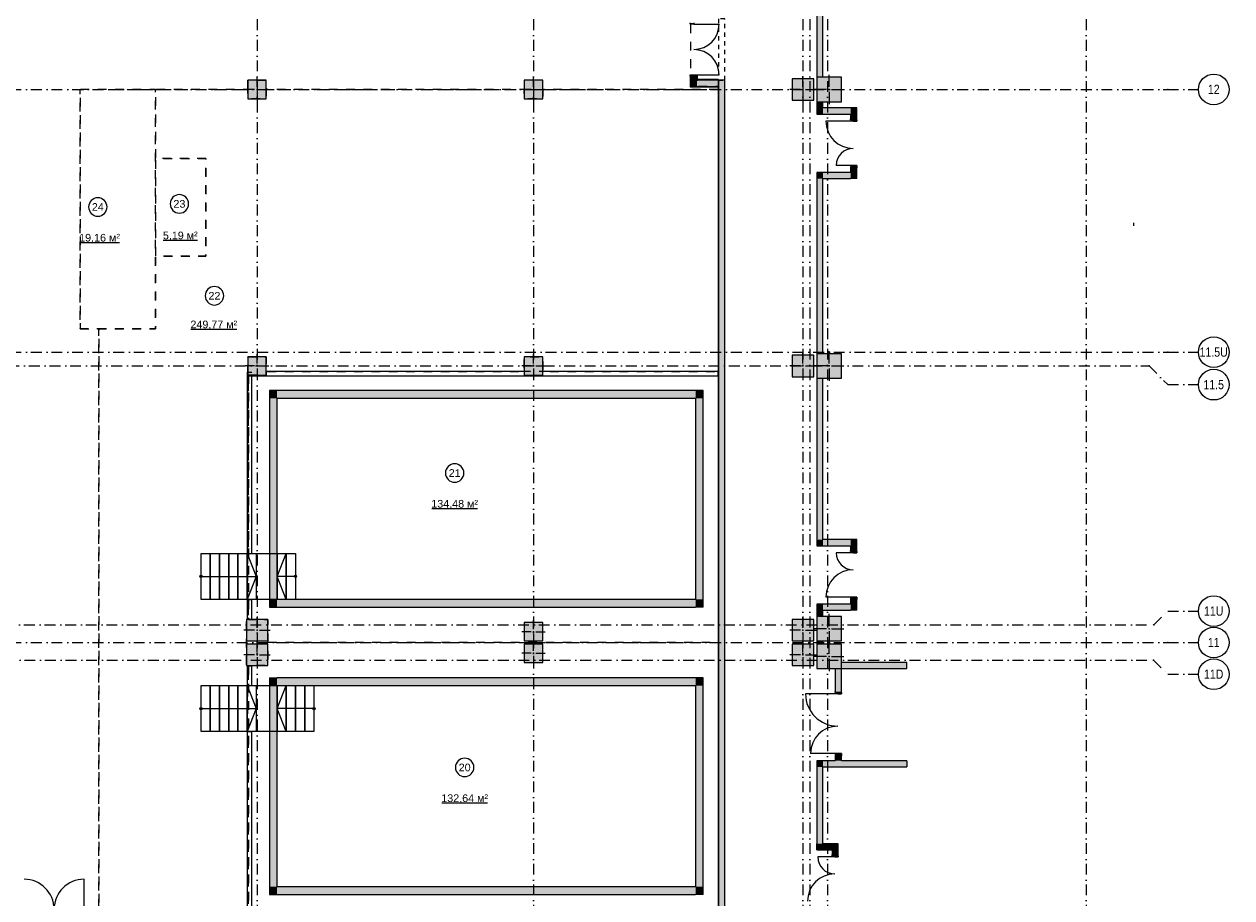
# Model space of a CAD drawing. Header units: millimetres. Extents: x -14761 to 157739, y -22400 to 107990.
# Tile 68 of 81: x 118415 to 157739, y 18690 to 47125. Entities that reach past the tile are written whole.
import ezdxf

# ---------------------------------------------------------------- set-up
doc = ezdxf.new("R2010")
doc.units = ezdxf.units.MM
doc.header["$MEASUREMENT"] = 0
for name, pattern in [('короткая штриховая', [282.222222, 141.111111, -141.111111]), ('Штриховая', [564.444447, 282.222223, -282.222223]), ('Штрихпунктирная', [670.277762, 352.777767, -176.388884, 0, -141.111112])]:
    doc.linetypes.add(name, pattern=pattern)
for name, color, linetype in [('Конструктив - ГКЛ', 7, 'Continuous'), ('Конструктив - Колонны', 7, 'Continuous'), ('Конструктив - Лестницы в бассейны', 7, 'Continuous'), ('Конструктив - Навесные Стены', 7, 'Continuous'), ('Конструктив - стены бассейнов жб нов', 7, 'Continuous'), ('Конструктив - Стены Блок 200 нов', 7, 'Continuous'), ('Конструктив - Стены Внутр сущ.', 7, 'Continuous'), ('Элемент Модели - Зона', 7, 'Continuous'), ('Элемент Модели - Оси', 7, 'Continuous')]:
    doc.layers.add(name, color=color, linetype=linetype)
doc.styles.add('СГЕНЕРИР_СТИЛЬ_1', font='txt')
doc.styles.add('СГЕНЕРИР_СТИЛЬ_3', font='txt')

msp = doc.modelspace()

# ---------------------------------------------------------------- hatches: boundary and pattern name
at = {"layer": 'Конструктив - ГКЛ', "linetype": 'Continuous', "lineweight": 0, "true_color": 0x000000}
for points in [[(141013, 45300), (141025, 45300), (141025, 45310), (141013, 45310)], [(141013, 45100), (141013, 18325), (141025, 18325), (141025, 45100)]]:
    msp.add_hatch(color=18, dxfattribs=at).paths.add_polyline_path(points)
at = {"layer": 'Конструктив - Колонны', "linetype": 'Continuous', "lineweight": 0, "true_color": 0x000000}
for points in [[(125700, 44700), (126300, 44700), (126300, 45300), (125700, 45300)], [(134700, 44700), (135300, 44700), (135300, 45300), (134700, 45300)], [(143425, 44650), (144125, 44650), (144125, 45350), (143425, 45350)], [(144225, 44600), (145025, 44600), (145025, 45400), (144225, 45400)], [(125700, 35700), (126300, 35700), (126300, 36300), (125700, 36300)], [(134700, 35700), (135300, 35700), (135300, 36300), (134700, 36300)], [(143425, 35650), (144125, 35650), (144125, 36350), (143425, 36350)], [(144225, 35600), (145025, 35600), (145025, 36400), (144225, 36400)], [(125650, 27050), (126350, 27050), (126350, 27750), (125650, 27750)], [(134700, 27050), (135300, 27050), (135300, 27650), (134700, 27650)], [(143425, 27050), (144125, 27050), (144125, 27750), (143425, 27750)], [(144225, 27050), (145025, 27050), (145025, 27850), (144225, 27850)], [(125650, 26250), (126350, 26250), (126350, 26950), (125650, 26950)], [(134700, 26350), (135300, 26350), (135300, 26950), (134700, 26950)], [(143425, 26250), (144125, 26250), (144125, 26950), (143425, 26950)], [(144225, 26150), (145025, 26150), (145025, 26950), (144225, 26950)]]:
    msp.add_hatch(color=18, dxfattribs=at).paths.add_polyline_path(points)
at = {"layer": 'Конструктив - стены бассейнов жб нов', "linetype": 'Continuous', "lineweight": 0, "true_color": 0x000000}
for points in [[(126650, 34950), (126400, 35200), (126400, 34950)], [(126650, 35200), (126400, 35200), (126650, 34950)], [(126650, 34950), (140275, 34950), (140275, 35200), (126650, 35200)], [(140275, 34950), (140525, 35200), (140275, 35200)], [(140275, 34950), (140525, 34950), (140525, 35200)], [(126650, 28400), (126650, 34950), (126400, 34950), (126400, 28400)], [(140275, 34950), (140275, 28400), (140525, 28400), (140525, 34950)], [(126650, 28400), (126400, 28150), (126650, 28150)], [(126400, 28400), (126400, 28150), (126650, 28400)], [(140275, 28400), (126650, 28400), (126650, 28150), (140275, 28150)], [(140275, 28150), (140525, 28150), (140275, 28400)], [(140275, 28400), (140525, 28150), (140525, 28400)], [(126650, 25850), (126400, 25850), (126650, 25600)], [(126650, 25600), (126400, 25850), (126400, 25600)], [(126650, 19050), (126650, 25600), (126400, 25600), (126400, 19050)], [(126650, 25600), (140275, 25600), (140275, 25850), (126650, 25850)], [(140275, 25600), (140525, 25850), (140275, 25850)], [(140275, 25600), (140525, 25600), (140525, 25850)], [(140275, 25600), (140275, 19050), (140525, 19050), (140525, 25600)], [(126650, 19050), (126400, 18800), (126650, 18800)], [(126400, 19050), (126400, 18800), (126650, 19050)], [(140275, 19050), (126650, 19050), (126650, 18800), (140275, 18800)], [(140275, 18800), (140525, 18800), (140275, 19050)], [(140275, 19050), (140525, 18800), (140525, 19050)]]:
    msp.add_hatch(color=18, dxfattribs=at).paths.add_polyline_path(points)
at = {"layer": 'Конструктив - Стены Блок 200 нов', "linetype": 'Continuous', "lineweight": 0, "true_color": 0x000000}
for points in [[(140220, 47165), (140105, 47165), (140105, 47125), (140220, 47125)], [(140105, 45435), (140220, 45435), (140220, 45475), (140105, 45475)], [(140105, 45100), (140125, 45100), (140125, 45435), (140105, 45435)], [(140125, 45300), (140325, 45300), (140325, 45435), (140220, 45435), (140125, 45435)], [(140325, 45300), (140125, 45100), (140325, 45100)], [(140125, 45300), (140125, 45100), (140325, 45300)], [(140345, 45435), (140345, 45455), (140220, 45455), (140220, 45435), (140325, 45435)], [(140325, 45320), (140345, 45320), (140345, 45435), (140325, 45435)], [(140345, 45320), (140325, 45300), (140345, 45300)], [(140325, 45320), (140325, 45300), (140345, 45320)], [(140325, 45100), (141013, 45100), (141013, 45300), (140325, 45300)], [(140345, 45300), (141013, 45300), (141013, 45320), (140345, 45320)], [(141013, 45300), (141013, 45100), (141025, 45100), (141025, 45300)], [(141020, 45300), (141020, 45100), (141025, 45100), (141025, 45300)], [(140105, 45080), (140125, 45080), (140125, 45100)], [(140105, 45100), (140105, 45080), (140125, 45100)], [(140125, 45100), (140125, 45080), (141013, 45080), (141013, 45100)]]:
    msp.add_hatch(color=18, dxfattribs=at).paths.add_polyline_path(points)
at = {"layer": 'Конструктив - Стены Внутр сущ.', "linetype": 'Continuous', "lineweight": 0, "true_color": 0x000000}
for points in [[(144225, 48100), (144225, 45400), (144425, 45400), (144425, 48100)], [(141025, 36000), (141225, 36000), (141225, 45300), (141025, 45300)], [(144225, 44400), (144425, 44400), (144425, 44600), (144225, 44600)], [(144425, 44400), (144225, 44200), (144425, 44200)], [(144425, 44400), (144225, 44400), (144225, 44200)], [(144425, 44200), (145325, 44200), (145325, 44400), (144425, 44400)], [(145325, 44200), (145525, 44400), (145325, 44400)], [(145325, 44200), (145525, 44200), (145525, 44400)], [(145325, 44200), (145325, 44010), (145525, 44010), (145525, 44200)], [(145410, 44010), (145410, 43970), (145525, 43970), (145525, 44010)], [(145325, 42300), (145525, 42300), (145525, 42490), (145325, 42490)], [(145525, 42490), (145525, 42530), (145410, 42530), (145410, 42490)], [(144225, 42100), (144425, 42100), (144225, 42300)], [(144225, 42300), (144425, 42100), (144425, 42300)], [(144225, 42100), (144225, 36400), (144425, 36400), (144425, 42100)], [(145325, 42300), (144425, 42300), (144425, 42100), (145325, 42100)], [(145325, 42100), (145525, 42100), (145325, 42300)], [(145325, 42300), (145525, 42100), (145525, 42300)], [(141225, 10820), (141225, 36000), (141025, 36000), (141025, 10820)], [(144225, 30350), (144425, 30350), (144425, 35600), (144225, 35600)], [(144425, 30350), (144225, 30150), (144425, 30150)], [(144425, 30350), (144225, 30350), (144225, 30150)], [(144425, 30150), (145325, 30150), (145325, 30350), (144425, 30350)], [(145325, 30150), (145525, 30350), (145325, 30350)], [(145325, 30150), (145525, 30150), (145525, 30350)], [(145325, 30150), (145325, 29960), (145525, 29960), (145525, 30150)], [(145525, 29960), (145410, 29960), (145410, 29920), (145525, 29920)], [(145325, 28250), (145525, 28250), (145525, 28440), (145325, 28440)], [(145410, 28440), (145525, 28440), (145525, 28480), (145410, 28480)], [(144225, 28250), (144225, 27850), (144425, 27850), (144425, 28250)], [(145325, 28250), (144425, 28250), (144425, 28050), (145325, 28050)], [(145325, 28050), (145525, 28050), (145325, 28250)], [(145325, 28250), (145525, 28050), (145525, 28250)], [(144425, 27050), (144225, 27050), (144225, 26950), (144425, 26950)], [(147151, 26350), (145025, 26350), (145025, 26150), (147151, 26150)], [(145025, 26150), (144825, 26150), (144825, 25370), (145025, 25370)], [(145025, 25370), (144910, 25370), (144910, 25330), (145025, 25330)], [(144825, 23150), (145025, 23150), (145025, 23350), (144825, 23350)], [(144910, 23350), (145025, 23350), (145025, 23390), (144910, 23390)], [(144225, 22950), (144425, 22950), (144225, 23150)], [(144425, 23150), (144225, 23150), (144425, 22950)], [(144225, 22950), (144225, 20450), (144425, 20450), (144425, 22950)], [(144425, 22950), (147151, 22950), (147151, 23150), (144425, 23150)], [(144425, 20450), (144225, 20450), (144225, 20250)], [(144425, 20450), (144225, 20250), (144425, 20250)], [(144425, 20250), (144725, 20250), (144725, 20450), (144425, 20450)], [(144725, 20250), (144925, 20450), (144725, 20450)], [(144725, 20250), (144925, 20250), (144925, 20450)], [(144925, 20250), (144725, 20250), (144725, 20060), (144925, 20060)], [(144925, 20060), (144810, 20060), (144810, 20020), (144925, 20020)]]:
    msp.add_hatch(color=18, dxfattribs=at).paths.add_polyline_path(points)

# ---------------------------------------------------------------- linework, layer by layer
at = {"color": 7, "linetype": 'Continuous', "lineweight": 15}
msp.add_line((154543, 40561), (154543, 40661), dxfattribs=at)
at = {"color": 7, "linetype": 'короткая штриховая', "lineweight": 15}
msp.add_lwpolyline([(141225, 47300), (141025, 47300), (141025, 45300), (141225, 45300)], close=True, dxfattribs=at)
at = {"layer": 'Конструктив - ГКЛ', "color": 251, "linetype": 'Continuous', "lineweight": 5, "true_color": 0x575757}
msp.add_line((141025, 45310), (141013, 45310), dxfattribs=at)
msp.add_line((141025, 45310), (141013, 45310), dxfattribs=at)
at = {"layer": 'Конструктив - ГКЛ', "color": 251, "linetype": 'Continuous', "lineweight": 20, "true_color": 0x575757}
for p, q in [((141025, 45300), (141013, 45300)), ((141025, 45300), (141013, 45300)), ((141025, 45100), (141025, 45300)), ((141013, 45100), (141025, 45100)), ((141013, 45100), (141025, 45100))]:
    msp.add_line(p, q, dxfattribs=at)
at = {"layer": 'Конструктив - ГКЛ', "color": 251, "linetype": 'Continuous', "lineweight": 20, "true_color": 0x575757, "flags": 128}
for points in [[(141013, 45310), (141013, 45300)], [(141025, 18325), (141025, 45310)], [(141013, 45100), (141013, 18325)]]:
    msp.add_lwpolyline(points, dxfattribs=at)
at = {"layer": 'Конструктив - Колонны', "color": 251, "linetype": 'Continuous', "lineweight": 5, "true_color": 0x575757}
for p, q in [((126000, 45080), (126000, 45380)), ((135000, 45080), (135000, 45380)), ((143775, 45080), (143775, 45430)), ((144625, 45080), (144625, 45480)), ((125920, 45000), (125620, 45000)), ((126000, 44920), (126000, 44620)), ((126080, 45000), (126380, 45000)), ((134920, 45000), (134620, 45000)), ((135000, 44920), (135000, 44620)), ((135080, 45000), (135380, 45000)), ((143695, 45000), (143345, 45000)), ((143775, 44920), (143775, 44570)), ((143855, 45000), (144205, 45000)), ((144545, 45000), (144145, 45000)), ((144625, 44920), (144625, 44520)), ((144705, 45000), (145105, 45000)), ((126000, 36080), (126000, 36380)), ((135000, 36080), (135000, 36380)), ((143775, 36080), (143775, 36430)), ((144625, 36080), (144625, 36480)), ((125920, 36000), (125620, 36000)), ((126000, 35920), (126000, 35620)), ((126080, 36000), (126380, 36000)), ((134920, 36000), (134620, 36000)), ((135000, 35920), (135000, 35620)), ((135080, 36000), (135380, 36000)), ((143695, 36000), (143345, 36000)), ((143775, 35920), (143775, 35570)), ((143855, 36000), (144205, 36000)), ((144545, 36000), (144145, 36000)), ((144625, 35920), (144625, 35520)), ((144705, 36000), (145105, 36000)), ((144625, 27530), (144625, 27930)), ((126000, 27480), (126000, 27830)), ((135000, 27430), (135000, 27730)), ((143775, 27480), (143775, 27830)), ((125920, 27400), (125570, 27400)), ((126000, 27320), (126000, 26970)), ((126080, 27400), (126430, 27400)), ((134920, 27350), (134620, 27350)), ((135000, 27270), (135000, 26970)), ((135080, 27350), (135380, 27350)), ((143695, 27400), (143345, 27400)), ((143775, 27320), (143775, 26970)), ((143855, 27400), (144205, 27400)), ((144545, 27450), (144145, 27450)), ((144625, 27370), (144625, 26970)), ((144705, 27450), (145105, 27450)), ((126000, 26680), (126000, 27030)), ((135000, 26730), (135000, 27030)), ((143775, 26680), (143775, 27030)), ((144625, 26630), (144625, 27030)), ((125920, 26600), (125570, 26600)), ((126000, 26520), (126000, 26170)), ((126080, 26600), (126430, 26600)), ((134920, 26650), (134620, 26650)), ((135000, 26570), (135000, 26270)), ((135080, 26650), (135380, 26650)), ((143695, 26600), (143345, 26600)), ((143775, 26520), (143775, 26170)), ((143855, 26600), (144205, 26600)), ((144545, 26550), (144145, 26550)), ((144625, 26470), (144625, 26070)), ((144705, 26550), (145105, 26550))]:
    msp.add_line(p, q, dxfattribs=at)
at = {"layer": 'Конструктив - Колонны', "color": 251, "linetype": 'Continuous', "lineweight": 15, "true_color": 0x575757, "flags": 128}
for points in [[(125700, 44700), (126300, 44700), (126300, 45300), (125700, 45300)], [(134700, 44700), (135300, 44700), (135300, 45300), (134700, 45300)], [(143425, 44650), (144125, 44650), (144125, 45350), (143425, 45350)], [(144225, 44600), (145025, 44600), (145025, 45400), (144225, 45400)], [(125700, 35700), (126300, 35700), (126300, 36300), (125700, 36300)], [(134700, 35700), (135300, 35700), (135300, 36300), (134700, 36300)], [(143425, 35650), (144125, 35650), (144125, 36350), (143425, 36350)], [(144225, 35600), (145025, 35600), (145025, 36400), (144225, 36400)], [(125650, 27050), (126350, 27050), (126350, 27750), (125650, 27750)], [(134700, 27050), (135300, 27050), (135300, 27650), (134700, 27650)], [(143425, 27050), (144125, 27050), (144125, 27750), (143425, 27750)], [(144225, 27050), (145025, 27050), (145025, 27850), (144225, 27850)], [(125650, 26250), (126350, 26250), (126350, 26950), (125650, 26950)], [(134700, 26350), (135300, 26350), (135300, 26950), (134700, 26950)], [(143425, 26250), (144125, 26250), (144125, 26950), (143425, 26950)], [(144225, 26150), (145025, 26150), (145025, 26950), (144225, 26950)]]:
    msp.add_lwpolyline(points, close=True, dxfattribs=at)
at = {"layer": 'Конструктив - Колонны', "color": 251, "linetype": 'Continuous', "lineweight": 5, "true_color": 0x575757}
for p in [(126000, 45000), (135000, 45000), (143775, 45000), (144625, 45000), (126000, 36000), (135000, 36000), (143775, 36000), (144625, 36000), (126000, 27400), (135000, 27350), (143775, 27400), (144625, 27450), (126000, 26600), (135000, 26650), (143775, 26600), (144625, 26550)]:
    msp.add_point(p, dxfattribs=at)
at = {"layer": 'Конструктив - Лестницы в бассейны', "color": 7, "linetype": 'Continuous', "lineweight": 15}
for p, q in [((124175, 28400), (124175, 29900)), ((124175, 29900), (124475, 29900)), ((124475, 29900), (124475, 28400)), ((124475, 28400), (124475, 29900)), ((124475, 29900), (124775, 29900)), ((124775, 29900), (124775, 28400)), ((124775, 28400), (124775, 29900)), ((124775, 29900), (125075, 29900)), ((125075, 29900), (125075, 28400)), ((125075, 28400), (125075, 29900)), ((125075, 29900), (125375, 29900)), ((125375, 29900), (125375, 28400)), ((125375, 28400), (125375, 29900)), ((125375, 29900), (125675, 29900)), ((125675, 29900), (125675, 28400)), ((125675, 28400), (125675, 29900)), ((125675, 29900), (125975, 29900)), ((125675, 29900), (125975, 29150)), ((125975, 29900), (125975, 28400)), ((126650, 28400), (126650, 29900)), ((126650, 29900), (126950, 29900)), ((126650, 29150), (126950, 29900)), ((126950, 28400), (126950, 29900)), ((126950, 29900), (127250, 29900)), ((126950, 29900), (126950, 28400)), ((127250, 29900), (127250, 28400)), ((124175, 29150), (124475, 29150)), ((124475, 29150), (125675, 29150)), ((125675, 29150), (125975, 29150)), ((125975, 29150), (125675, 28400)), ((126950, 29150), (126650, 29150)), ((126950, 28400), (126650, 29150)), ((127250, 29150), (126950, 29150)), ((124475, 28400), (124175, 28400)), ((124775, 28400), (124475, 28400)), ((125075, 28400), (124775, 28400)), ((125375, 28400), (125075, 28400)), ((125675, 28400), (125375, 28400)), ((125975, 28400), (125675, 28400)), ((126950, 28400), (126650, 28400)), ((127250, 28400), (126950, 28400)), ((124175, 24100), (124175, 25600)), ((124175, 25600), (124475, 25600)), ((124475, 25600), (124475, 24100)), ((124475, 24100), (124475, 25600)), ((124475, 25600), (124775, 25600)), ((124775, 25600), (124775, 24100)), ((124775, 24100), (124775, 25600)), ((124775, 25600), (125075, 25600)), ((125075, 25600), (125075, 24100)), ((125075, 24100), (125075, 25600)), ((125075, 25600), (125375, 25600)), ((125375, 25600), (125375, 24100)), ((125375, 24100), (125375, 25600)), ((125375, 25600), (125675, 25600)), ((125675, 25600), (125675, 24100)), ((125675, 24100), (125675, 25600)), ((125675, 25600), (125975, 25600)), ((125675, 25600), (125975, 24850)), ((125975, 25600), (125975, 24100)), ((126650, 24100), (126650, 25600)), ((126650, 25600), (126950, 25600)), ((126650, 24850), (126950, 25600)), ((126950, 24100), (126950, 25600)), ((126950, 25600), (127250, 25600)), ((126950, 25600), (126950, 24100)), ((127250, 24100), (127250, 25600)), ((127250, 25600), (127550, 25600)), ((127250, 25600), (127250, 24100)), ((127550, 24100), (127550, 25600)), ((127550, 25600), (127850, 25600)), ((127550, 25600), (127550, 24100)), ((127850, 25600), (127850, 24100)), ((124175, 24850), (124475, 24850)), ((124475, 24850), (125675, 24850)), ((125675, 24850), (125975, 24850)), ((125975, 24850), (125675, 24100)), ((126950, 24850), (126650, 24850)), ((126950, 24100), (126650, 24850)), ((127550, 24850), (126950, 24850)), ((127850, 24850), (127550, 24850)), ((124475, 24100), (124175, 24100)), ((124775, 24100), (124475, 24100)), ((125075, 24100), (124775, 24100)), ((125375, 24100), (125075, 24100)), ((125675, 24100), (125375, 24100)), ((125975, 24100), (125675, 24100)), ((126950, 24100), (126650, 24100)), ((127250, 24100), (126950, 24100)), ((127550, 24100), (127250, 24100)), ((127850, 24100), (127550, 24100))]:
    msp.add_line(p, q, dxfattribs=at)
at = {"layer": 'Конструктив - Лестницы в бассейны', "color": 7, "linetype": 'Continuous', "lineweight": 15, "flags": 128}
for points in [[(126650, 28400), (125675, 28400), (125675, 29900), (126650, 29900)], [(126650, 24100), (125675, 24100), (125675, 25600), (126650, 25600)]]:
    msp.add_lwpolyline(points, close=True, dxfattribs=at)
for points in [[(124175, 29188, -1), (124175, 29113, -1)], [(127250, 29113, -1), (127250, 29188, -1)], [(124175, 24888, -1), (124175, 24813, -1)], [(127850, 24813, -1), (127850, 24888, -1)]]:
    msp.add_lwpolyline(points, format="xyb", close=True, dxfattribs=at)
at = {"layer": 'Конструктив - Навесные Стены', "color": 7, "linetype": 'Continuous', "lineweight": 15}
msp.add_line((120365, 18320), (120365, 19295), dxfattribs=at)
for centre, start, end in [((118415, 18320), 359.9997, 89.9997), ((120365, 18320), 89.9997, 179.9997)]:
    msp.add_arc(centre, 975, start, end, dxfattribs=at)
at = {"layer": 'Конструктив - стены бассейнов жб нов', "color": 251, "linetype": 'Continuous', "lineweight": 15, "true_color": 0x575757}
for p, q in [((141013, 35813), (141013, 35825)), ((141013, 35800), (141013, 35813)), ((141013, 35700), (141013, 35800)), ((141013, 35688), (141013, 35700)), ((141013, 35675), (141013, 35688))]:
    msp.add_line(p, q, dxfattribs=at)
at = {"layer": 'Конструктив - стены бассейнов жб нов', "color": 251, "linetype": 'Continuous', "lineweight": 15, "true_color": 0x575757, "flags": 128}
for points in [[(125675, 35800), (125675, 29900)], [(125675, 35800), (125687, 35800)], [(125687, 35800), (125700, 35800)], [(125700, 35800), (125800, 35800)], [(125800, 35800), (125812, 35800)], [(125812, 35800), (125825, 35800)], [(134700, 35825), (126300, 35825)], [(141013, 35825), (135300, 35825)], [(141025, 35825), (141025, 35813)], [(141025, 35813), (141025, 35800)], [(141025, 35800), (141025, 35700)], [(125700, 35700), (125700, 35688)], [(125700, 35688), (125700, 35675)], [(125700, 35675), (141013, 35675)], [(125825, 29900), (125825, 35700)], [(141025, 35700), (141025, 35688)], [(141025, 35688), (141025, 35675)], [(125675, 29900), (125687, 29900)], [(125687, 29900), (125700, 29900)], [(125700, 29900), (125800, 29900)], [(125800, 29900), (125812, 29900)], [(125812, 29900), (125825, 29900)], [(125675, 28400), (125675, 27755)], [(125675, 28400), (125687, 28400)], [(125687, 28400), (125700, 28400)], [(125700, 28400), (125800, 28400)], [(125800, 28400), (125812, 28400)], [(125812, 28400), (125825, 28400)], [(125825, 27755), (125825, 28400)], [(125675, 27755), (125687, 27755)], [(125687, 27755), (125700, 27755)], [(125700, 27755), (125800, 27755)], [(125800, 27755), (125812, 27755)], [(125812, 27755), (125825, 27755)], [(125675, 26245), (125675, 25600)], [(125675, 26245), (125687, 26245)], [(125687, 26245), (125700, 26245)], [(125700, 26245), (125800, 26245)], [(125800, 26245), (125812, 26245)], [(125812, 26245), (125825, 26245)], [(125825, 25600), (125825, 26245)], [(125675, 25600), (125687, 25600)], [(125687, 25600), (125700, 25600)], [(125700, 25600), (125800, 25600)], [(125800, 25600), (125812, 25600)], [(125812, 25600), (125825, 25600)], [(125675, 24100), (125675, 18325)], [(125675, 24100), (125687, 24100)], [(125687, 24100), (125700, 24100)], [(125700, 24100), (125800, 24100)], [(125800, 24100), (125812, 24100)], [(125812, 24100), (125825, 24100)], [(125825, 18325), (125825, 24100)]]:
    msp.add_lwpolyline(points, dxfattribs=at)
at = {"layer": 'Конструктив - стены бассейнов жб нов', "color": 251, "linetype": 'Continuous', "lineweight": 20, "true_color": 0x575757, "flags": 128}
for points in [[(126400, 35200), (126400, 34950)], [(140275, 35200), (126400, 35200)], [(140525, 35200), (140275, 35200)], [(140525, 28150), (140525, 35200)], [(126400, 34950), (126400, 28150)], [(126650, 34950), (140275, 34950)], [(126650, 28400), (126650, 34950)], [(140275, 34950), (140275, 28400)], [(140275, 28400), (126650, 28400)], [(126400, 28150), (126650, 28150)], [(126650, 28150), (140275, 28150)], [(140525, 28150), (140275, 28150)], [(126400, 25850), (126650, 25850)], [(126400, 25850), (126400, 18800)], [(140275, 25850), (126650, 25850)], [(126650, 19050), (126650, 25600)], [(126650, 25600), (140275, 25600)], [(140525, 25850), (140275, 25850)], [(140275, 25600), (140275, 19050)], [(140525, 18800), (140525, 25850)], [(140275, 19050), (126650, 19050)], [(126400, 18800), (126650, 18800)], [(126650, 18800), (140275, 18800)], [(140525, 18800), (140275, 18800)]]:
    msp.add_lwpolyline(points, dxfattribs=at)
at = {"layer": 'Конструктив - Стены Блок 200 нов', "color": 251, "linetype": 'Continuous', "lineweight": 15, "true_color": 0x575757}
for p, q in [((140105, 47125), (140105, 47165)), ((140220, 47125), (140105, 47125)), ((140220, 47165), (140220, 47125)), ((140220, 47125), (141045, 47125)), ((140105, 45435), (140105, 45475)), ((140105, 45475), (140220, 45475)), ((140220, 45435), (140105, 45435)), ((140105, 45435), (140125, 45435)), ((140105, 45435), (140125, 45435)), ((140125, 45435), (140220, 45435)), ((140125, 45435), (140220, 45435)), ((140220, 45475), (140220, 45435)), ((140220, 45475), (141045, 45475)), ((140220, 45455), (140345, 45455)), ((140345, 45435), (140345, 45455))]:
    msp.add_line(p, q, dxfattribs=at)
at = {"layer": 'Конструктив - Стены Блок 200 нов', "color": 251, "linetype": 'Continuous', "lineweight": 20, "true_color": 0x575757}
for p, q in [((140105, 45435), (140125, 45435)), ((140125, 45435), (140125, 45300)), ((140125, 45435), (140220, 45435)), ((140125, 45300), (140125, 45100)), ((140220, 45455), (140345, 45455)), ((140220, 45435), (140220, 45455)), ((140325, 45435), (140220, 45435)), ((140325, 45300), (140325, 45435)), ((140325, 45300), (140345, 45300)), ((140325, 45300), (140345, 45300)), ((140345, 45435), (140345, 45455)), ((141013, 45300), (140345, 45300)), ((140125, 45100), (140325, 45100)), ((140125, 45100), (140325, 45100)), ((140325, 45100), (141013, 45100))]:
    msp.add_line(p, q, dxfattribs=at)
at = {"layer": 'Конструктив - Стены Блок 200 нов', "color": 251, "linetype": 'Continuous', "lineweight": 20, "true_color": 0x575757, "flags": 128}
for points in [[(140105, 45435), (140105, 45080)], [(140345, 45320), (140345, 45435)], [(141013, 45320), (140345, 45320)], [(141013, 45300), (141013, 45320)], [(140105, 45080), (140125, 45080)], [(140125, 45080), (141013, 45080)], [(141013, 45080), (141013, 45100)]]:
    msp.add_lwpolyline(points, dxfattribs=at)
at = {"layer": 'Конструктив - Стены Блок 200 нов', "color": 251, "linetype": 'Continuous', "lineweight": 15, "true_color": 0x575757}
for centre, start, end in [((140220, 47125), 270, 0), ((140220, 45475), 0, 90)]:
    msp.add_arc(centre, 825, start, end, dxfattribs=at)
at = {"layer": 'Конструктив - Стены Внутр сущ.', "color": 251, "linetype": 'Continuous', "lineweight": 20, "true_color": 0x575757}
for p, q in [((141225, 45300), (141025, 45300)), ((141225, 45300), (141025, 45300)), ((145325, 44010), (145325, 44047)), ((145325, 44010), (145325, 44047)), ((145325, 44010), (145325, 44047)), ((145525, 44010), (145525, 44047)), ((145525, 44010), (145525, 44047)), ((145525, 44010), (145525, 44047)), ((145410, 44010), (145325, 44010)), ((145410, 44010), (145325, 44010)), ((145410, 44010), (145325, 44010)), ((145525, 44010), (145410, 44010)), ((145525, 44010), (145410, 44010)), ((145525, 44010), (145410, 44010)), ((145325, 42490), (145325, 42453)), ((145410, 42490), (145325, 42490)), ((145410, 42490), (145325, 42490)), ((145410, 42490), (145325, 42490)), ((145325, 42490), (145325, 42453)), ((145325, 42490), (145325, 42453)), ((145525, 42490), (145410, 42490)), ((145525, 42490), (145410, 42490)), ((145525, 42490), (145410, 42490)), ((145525, 42490), (145525, 42453)), ((145525, 42490), (145525, 42453)), ((145525, 42490), (145525, 42453)), ((145325, 29960), (145325, 29997)), ((145325, 29960), (145325, 29997)), ((145325, 29960), (145325, 29997)), ((145410, 29960), (145325, 29960)), ((145410, 29960), (145325, 29960)), ((145410, 29960), (145325, 29960)), ((145525, 29960), (145410, 29960)), ((145525, 29960), (145410, 29960)), ((145525, 29960), (145410, 29960)), ((145525, 29960), (145525, 29997)), ((145525, 29960), (145525, 29997)), ((145525, 29960), (145525, 29997)), ((145325, 28440), (145325, 28403)), ((145410, 28440), (145325, 28440)), ((145410, 28440), (145325, 28440)), ((145410, 28440), (145325, 28440)), ((145325, 28440), (145325, 28403)), ((145325, 28440), (145325, 28403)), ((145525, 28440), (145410, 28440)), ((145525, 28440), (145410, 28440)), ((145525, 28440), (145410, 28440)), ((145525, 28440), (145525, 28403)), ((145525, 28440), (145525, 28403)), ((145525, 28440), (145525, 28403)), ((144825, 25370), (144825, 25407)), ((144825, 25370), (144825, 25407)), ((144825, 25370), (144825, 25407)), ((144910, 25370), (144825, 25370)), ((144910, 25370), (144825, 25370)), ((144910, 25370), (144825, 25370)), ((145025, 25370), (144910, 25370)), ((145025, 25370), (144910, 25370)), ((145025, 25370), (144910, 25370)), ((145025, 25370), (145025, 25407)), ((145025, 25370), (145025, 25407)), ((145025, 25370), (145025, 25407)), ((144825, 23350), (144825, 23313)), ((144910, 23350), (144825, 23350)), ((144910, 23350), (144825, 23350)), ((144910, 23350), (144825, 23350)), ((144825, 23350), (144825, 23313)), ((144825, 23350), (144825, 23313)), ((145025, 23350), (144910, 23350)), ((145025, 23350), (144910, 23350)), ((145025, 23350), (144910, 23350)), ((145025, 23350), (145025, 23313)), ((145025, 23350), (145025, 23313)), ((145025, 23350), (145025, 23313)), ((144725, 20060), (144725, 20097)), ((144725, 20060), (144725, 20097)), ((144725, 20060), (144725, 20097)), ((144810, 20060), (144725, 20060)), ((144810, 20060), (144725, 20060)), ((144810, 20060), (144725, 20060)), ((144925, 20060), (144810, 20060)), ((144925, 20060), (144810, 20060)), ((144925, 20060), (144810, 20060)), ((144925, 20060), (144925, 20097)), ((144925, 20060), (144925, 20097)), ((144925, 20060), (144925, 20097))]:
    msp.add_line(p, q, dxfattribs=at)
at = {"layer": 'Конструктив - Стены Внутр сущ.', "color": 251, "linetype": 'Continuous', "lineweight": 15, "true_color": 0x575757}
for p, q in [((145410, 43970), (144522, 43970)), ((145410, 42530), (144858, 42530)), ((145410, 29920), (144858, 29920)), ((145410, 28480), (144522, 28480)), ((144910, 25330), (143858, 25330)), ((144910, 23390), (144022, 23390)), ((144810, 20020), (144258, 20020))]:
    msp.add_line(p, q, dxfattribs=at)
at = {"layer": 'Конструктив - Стены Внутр сущ.', "color": 251, "linetype": 'Continuous', "lineweight": 30, "true_color": 0x575757}
for p, q in [((145410, 44010), (145410, 43970)), ((145525, 44010), (145410, 44010)), ((145410, 43970), (145525, 43970)), ((145525, 43970), (145525, 44010)), ((145525, 42530), (145410, 42530)), ((145410, 42530), (145410, 42490)), ((145410, 42490), (145525, 42490)), ((145525, 42490), (145525, 42530)), ((145410, 29920), (145410, 29960)), ((145410, 29960), (145525, 29960)), ((145525, 29920), (145410, 29920)), ((145525, 29960), (145525, 29920)), ((145410, 28440), (145410, 28480)), ((145410, 28480), (145525, 28480)), ((145525, 28440), (145410, 28440)), ((145525, 28480), (145525, 28440)), ((144910, 25330), (144910, 25370)), ((144910, 25370), (145025, 25370)), ((145025, 25330), (144910, 25330)), ((145025, 25370), (145025, 25330)), ((144910, 23350), (144910, 23390)), ((144910, 23390), (145025, 23390)), ((145025, 23350), (144910, 23350)), ((145025, 23390), (145025, 23350)), ((144810, 20020), (144810, 20060)), ((144810, 20060), (144925, 20060)), ((144925, 20060), (144925, 20020)), ((144925, 20020), (144810, 20020))]:
    msp.add_line(p, q, dxfattribs=at)
at = {"layer": 'Конструктив - Стены Внутр сущ.', "color": 251, "linetype": 'Continuous', "lineweight": 20, "true_color": 0x575757, "flags": 128}
for points in [[(144225, 48100), (144225, 45400)], [(144425, 45400), (144425, 48100)], [(141025, 45300), (141025, 36000)], [(141225, 36000), (141225, 45300)], [(144225, 44600), (144225, 44200)], [(144425, 44400), (144425, 44600)], [(144225, 44200), (144425, 44200)], [(145325, 44400), (144425, 44400)], [(144425, 44200), (145325, 44200)], [(145525, 44400), (145325, 44400)], [(145325, 44200), (145325, 44010)], [(145525, 44010), (145525, 44400)], [(145325, 42490), (145325, 42300)], [(145525, 42100), (145525, 42490)], [(144225, 42300), (144225, 42100)], [(145325, 42300), (144225, 42300)], [(144225, 42100), (144225, 36400)], [(144425, 42100), (145325, 42100)], [(144425, 36400), (144425, 42100)], [(145525, 42100), (145325, 42100)], [(141025, 36000), (141025, 10820)], [(141225, 10820), (141225, 36000)], [(144225, 35600), (144225, 30150)], [(144425, 30350), (144425, 35600)], [(145325, 30350), (144425, 30350)], [(145525, 30350), (145325, 30350)], [(145525, 29960), (145525, 30350)], [(144225, 30150), (144425, 30150)], [(144425, 30150), (145325, 30150)], [(145325, 30150), (145325, 29960)], [(145325, 28440), (145325, 28250)], [(145525, 28050), (145525, 28440)], [(144225, 28250), (144225, 27850)], [(144425, 28250), (144225, 28250)], [(145325, 28250), (144425, 28250)], [(144425, 28050), (145325, 28050)], [(144425, 27850), (144425, 28050)], [(145525, 28050), (145325, 28050)], [(144225, 27050), (144225, 26950)], [(144425, 26950), (144425, 27050)], [(147151, 26350), (145025, 26350)], [(147151, 26150), (147151, 26350)], [(144825, 26150), (144825, 25370)], [(145025, 25370), (145025, 26150)], [(145025, 26150), (147151, 26150)], [(144825, 23350), (144825, 23150)], [(145025, 23150), (145025, 23350)], [(144225, 23150), (144225, 22950)], [(144825, 23150), (144225, 23150)], [(144225, 22950), (144225, 20450)], [(144425, 22950), (147151, 22950)], [(144425, 20450), (144425, 22950)], [(147151, 23150), (145025, 23150)], [(147151, 23150), (147151, 22950)], [(144225, 20250), (144225, 20450)], [(144725, 20450), (144425, 20450)], [(144925, 20450), (144725, 20450)], [(144925, 20060), (144925, 20450)], [(144225, 20250), (144725, 20250)], [(144725, 20250), (144725, 20060)]]:
    msp.add_lwpolyline(points, dxfattribs=at)
at = {"layer": 'Конструктив - Стены Внутр сущ.', "color": 251, "linetype": 'Continuous', "lineweight": 5, "true_color": 0x575757}
for centre, radius, start, end in [((145410, 43970), 888, 180, 270), ((145410, 42530), 552, 90, 180), ((145410, 29920), 552, 180, 270), ((145410, 28480), 888, 90, 180), ((144910, 25330), 1052, 180, 270), ((144910, 23390), 888, 90, 180), ((144810, 20020), 552, 180, 270), ((144810, 18580), 888, 90, 180)]:
    msp.add_arc(centre, radius, start, end, dxfattribs=at)
at = {"layer": 'Элемент Модели - Зона', "color": 7, "linetype": 'Continuous', "lineweight": 15}
for p, q in [((120219, 40022), (121520, 40022)), ((122944, 40095), (124054, 40095)), ((123846, 37200), (125337, 37200)), ((131688, 31363), (133178, 31363)), ((132014, 21781), (133504, 21781))]:
    msp.add_line(p, q, dxfattribs=at)
at = {"layer": 'Элемент Модели - Зона', "color": 7, "linetype": 'Штриховая', "lineweight": 15, "flags": 128}
for points in [[(36150, 44957), (36110, 44957), (36110, 36320), (41880, 36320), (41880, 39142), (45143, 42405), (45157, 42391), (45157, 42420), (63300, 42420), (63300, 42400), (77400, 42400), (77400, 42420), (114081, 42420), (117317, 39177), (117320, 38842), (117320, 36305), (117360, 36305), (117360, 34300), (117120, 34300), (117120, 35700), (116700, 35700), (116700, 36100), (108300, 36100), (108300, 35700), (107700, 35700), (107700, 36100), (99320, 36100), (99320, 26970), (107700, 26970), (107700, 27650), (108300, 27650), (108300, 26460), (112380, 26460), (112380, 27370), (112500, 27370), (112500, 21180), (117120, 21180), (117120, 26250), (116650, 26250), (116650, 27750), (117120, 27750), (117120, 32800), (117360, 32800), (117360, 20150), (117120, 20150), (117120, 20940), (99320, 20940), (99320, 14650), (117120, 14650), (117120, 17700), (116700, 17700), (116700, 18326), (117120, 18326), (117120, 18650), (117360, 18650), (117360, 18320), (120850, 18320), (120850, 37205), (120239, 37205), (120239, 45000), (125700, 45000), (125700, 45300), (126300, 45300), (126300, 45000), (141025, 45000), (141025, 45100), (140125, 45100), (140125, 47500), (132700, 47500), (132700, 53680), (130530, 53680), (130530, 54300), (129183, 54300), (126300, 54300), (126300, 53700), (125700, 53700), (125700, 54213), (124800, 54213), (117300, 54213), (117300, 53700), (116700, 53700), (116700, 54213), (108300, 54213), (108300, 53700), (107700, 53700), (107700, 54213), (99300, 54213), (99300, 53700), (98700, 53700), (98700, 54213), (90650, 54213), (90650, 53700), (90050, 53700), (89950, 53700), (89950, 48633), (77450, 48633), (77450, 53800), (77450, 61690), (77460, 61690), (77460, 67850), (74720, 67850), (74720, 59730), (73965, 59730), (73965, 54212), (72300, 54212), (72300, 53700), (71700, 53700), (71700, 54212), (63300, 54212), (63300, 53700), (62700, 53700), (62700, 54212), (61025, 54212), (61025, 46500), (61025, 45000), (54300, 45000), (54300, 44700), (53700, 44700), (53700, 45000), (45300, 45000), (45300, 44700), (44700, 44700), (44700, 45000), (36750, 45000), (36750, 44700), (36150, 44700)], [(120239, 37205), (120850, 37205), (122696, 37205), (122696, 39578), (122696, 42752), (122696, 45000), (120239, 45000)], [(120850, 18309), (120850, 18300), (122410, 18300), (122410, 18320), (125725, 18320), (125725, 24100), (125700, 24100), (125700, 25600), (125725, 25600), (125725, 26250), (125650, 26250), (125650, 27750), (125725, 27750), (125725, 28400), (125700, 28400), (125700, 29900), (125725, 29900), (125725, 35700), (125700, 35700), (125700, 36300), (126300, 36300), (126300, 35825), (134700, 35825), (134700, 36300), (135300, 36300), (135300, 35825), (141025, 35825), (141025, 45000), (138381, 45000), (135300, 45000), (135300, 44700), (134700, 44700), (134700, 45000), (126300, 45000), (126300, 44700), (125700, 44700), (125700, 45000), (122696, 45000), (122696, 42752), (124332, 42752), (124332, 39578), (122696, 39578), (122696, 37205), (120850, 37205)], [(124332, 42752), (122696, 42752), (122696, 39578), (124332, 39578)], [(125725, 35700), (125725, 27750), (126350, 27750), (126350, 27000), (141025, 27000), (141025, 35825), (126300, 35825), (126300, 35700)], [(125725, 18300), (141025, 18300), (141025, 27000), (126350, 27000), (126350, 26250), (125725, 26250)]]:
    msp.add_lwpolyline(points, close=True, dxfattribs=at)
at = {"layer": 'Элемент Модели - Зона', "color": 7, "linetype": 'Continuous', "lineweight": 15, "flags": 128}
for points in [[(121114, 41175, 1), (120514, 41175, 1)], [(123771, 41277, 1), (123171, 41277, 1)], [(124912, 38284, 1), (124312, 38284, 1)], [(132733, 32516, 1), (132133, 32516, 1)], [(133059, 22934, 1), (132459, 22934, 1)]]:
    msp.add_lwpolyline(points, format="xyb", close=True, dxfattribs=at)
at = {"layer": 'Элемент Модели - Оси', "color": 7, "linetype": 'Штрихпунктирная', "lineweight": 15}
for p, q in [((126000, 92200), (126000, -1975)), ((135000, 92200), (135000, -1975)), ((143775, 92200), (143775, -1975)), ((144000, 92200), (144000, -1975)), ((144575, 92200), (144575, -1975)), ((153000, 92200), (153000, -1975)), ((-12761, 45000), (155650, 45000)), ((155650, 45000), (156650, 45000)), ((-12761, 36450), (155650, 36450)), ((155650, 36450), (156650, 36450)), ((-12153, 36000), (155043, 36000)), ((155043, 36000), (155650, 35393)), ((155650, 35393), (156650, 35393)), ((155203, 27575), (155650, 28022)), ((155650, 28022), (156650, 28022)), ((-12314, 27575), (155203, 27575)), ((-12761, 27000), (155650, 27000)), ((155650, 27000), (156650, 27000)), ((-12302, 26425), (155192, 26425)), ((155192, 26425), (155650, 25967)), ((155650, 25967), (156650, 25967))]:
    msp.add_line(p, q, dxfattribs=at)
at = {"layer": 'Элемент Модели - Оси', "color": 7, "linetype": 'Continuous', "lineweight": 15}
for centre in [(157150, 45000), (157150, 36450), (157150, 35393), (157150, 28022), (157150, 27000), (157150, 25967)]:
    msp.add_circle(centre, 500, dxfattribs=at)
at = {"layer": 'Элемент Модели - Оси', "color": 7, "linetype": 'Штрихпунктирная', "lineweight": 15}
for p in [(155650, 45000), (155650, 45000), (155650, 36450), (155650, 36450), (155043, 36000), (155203, 27575), (155650, 27000), (155650, 27000), (155192, 26425)]:
    msp.add_point(p, dxfattribs=at)

# ---------------------------------------------------------------- texts
at = {"layer": 'Элемент Модели - Зона', "color": 7, "lineweight": 15, "char_height": 250, "attachment_point": 5, "style": 'СГЕНЕРИР_СТИЛЬ_1'}
for s, insert in [('\\A1;{\\pqc;\\fArial|b0|i0|c204|p38;24}', (120814, 41175)), ('\\A1;{\\pqc;\\fArial|b0|i0|c204|p38;23}', (123471, 41275)), ('\\A1;{\\pqc;\\fArial|b0|i0|c204|p38;19,16 м²}', (120870, 40151)), ('\\A1;{\\pqc;\\fArial|b0|i0|c204|p38;5,19 м²}', (123499, 40225)), ('\\A1;{\\pqc;\\fArial|b0|i0|c204|p38;22}', (124612, 38284)), ('\\A1;{\\pqc;\\fArial|b0|i0|c204|p38;249,77 м²}', (124591, 37329)), ('\\A1;{\\pqc;\\fArial|b0|i0|c204|p38;21}', (132433, 32516)), ('\\A1;{\\pqc;\\fArial|b0|i0|c204|p38;134,48 м²}', (132433, 31492)), ('\\A1;{\\pqc;\\fArial|b0|i0|c204|p38;20}', (132759, 22932)), ('\\A1;{\\pqc;\\fArial|b0|i0|c204|p38;132,64 м²}', (132759, 21910))]:
    msp.add_mtext(s, dxfattribs=dict(at, insert=insert))
at = {"layer": 'Элемент Модели - Оси', "color": 30, "lineweight": 5, "true_color": 0xff823e, "char_height": 300, "attachment_point": 4, "style": 'СГЕНЕРИР_СТИЛЬ_3'}
for s, insert in [('\\A1;{\\pql;\\pt0;\\fArial Narrow|b0|i0|c204|p34;12}', (156958, 45002)), ('\\A1;{\\pql;\\pt0;\\fArial Narrow|b0|i0|c204|p34;11.5U}', (156688, 36450)), ('\\A1;{\\pql;\\pt0;\\fArial Narrow|b0|i0|c204|p34;11.5}', (156814, 35392)), ('\\A1;{\\pql;\\pt0;\\fArial Narrow|b0|i0|c204|p34;11U}', (156832, 28021)), ('\\A1;{\\pql;\\pt0;\\fArial Narrow|b0|i0|c204|p34;11}', (156958, 27002)), ('\\A1;{\\pql;\\pt0;\\fArial Narrow|b0|i0|c204|p34;11D}', (156832, 25969))]:
    msp.add_mtext(s, dxfattribs=dict(at, insert=insert))

doc.saveas('drawing.dxf')
